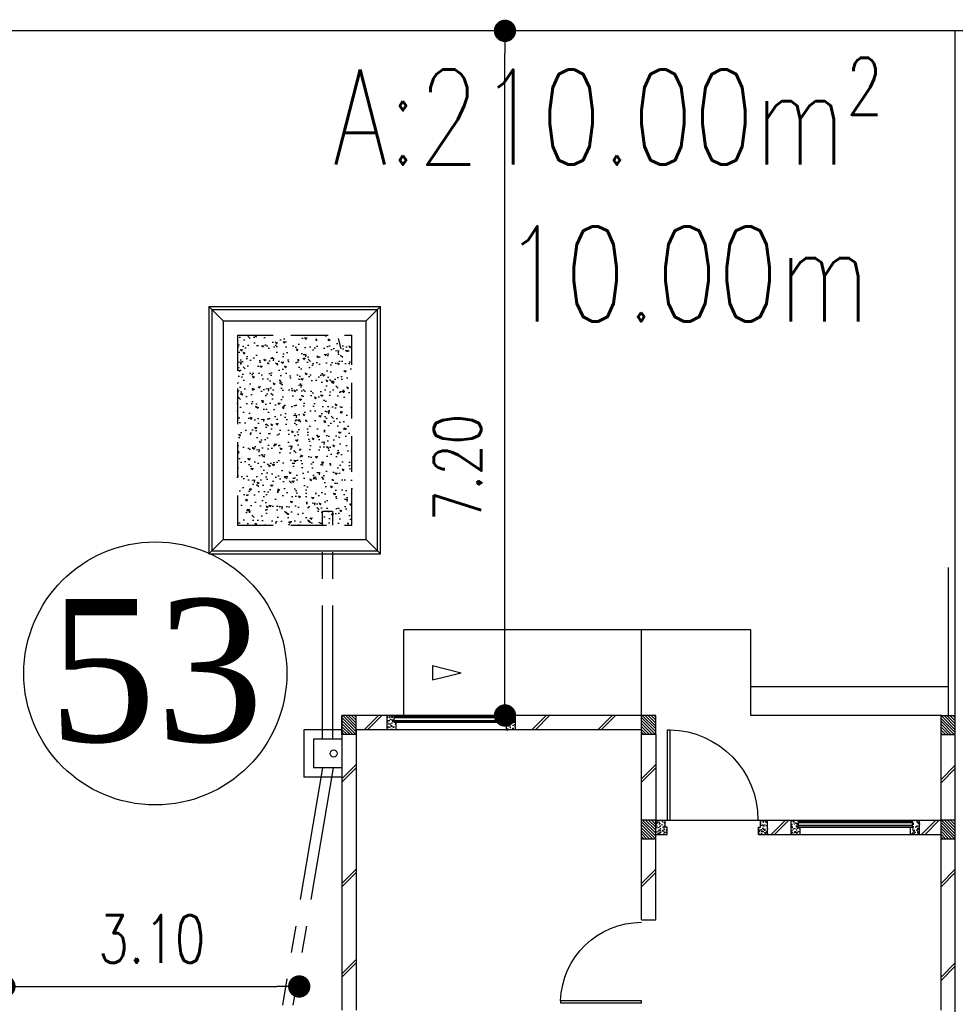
# Model space of a CAD drawing. Header units: millimetres. Extents: x 301 to 1479, y 491 to 1341.
# Tile 122 of 256: x 370 to 380, y 661 to 671. Entities that reach past the tile are written whole.
import ezdxf
from ezdxf.enums import TextEntityAlignment as Align

# ---------------------------------------------------------------- set-up
doc = ezdxf.new("R2010")
doc.units = ezdxf.units.MM
doc.header["$LTSCALE"] = 1.5
doc.header["$MEASUREMENT"] = 0
doc.linetypes.add('HIDDEN', pattern=[0.375, 0.25, -0.125])
doc.linetypes.add('PHANTOM2', pattern=[1.25, 0.625, -0.125, 0.125, -0.125, 0.125, -0.125])
for name, color, linetype in [('AP&SA', 254, 'HIDDEN'), ('Blk', 7, 'Continuous'), ('Block', 46, 'Continuous'), ('boundary', 3, 'Continuous'), ('Boundary Wall', 64, 'Continuous'), ('BWCN', 4, 'Continuous'), ('DIM', 6, 'Continuous'), ('DOOR', 3, 'Continuous'), ('Ele', 8, 'Continuous'), ('HATCH', 7, 'Continuous'), ('Hatch Aggregate', 252, 'Continuous'), ('Hatch Col. C1 GF Ext.', 84, 'Continuous'), ('Hatch Col. C3 GF', 10, 'Continuous'), ('Hatch Stub Col', 251, 'Continuous'), ('Kerb', 251, 'Continuous'), ('Paving Block', 251, 'Continuous'), ('PVC Pipe 110', 69, 'Continuous'), ('PVC RWP 75', 77, 'Continuous'), ('ROAD', 8, 'Continuous'), ('TEXT', 7, 'Continuous'), ('TXTAREA', 10, 'Continuous'), ('WINDOW', 1, 'Continuous')]:
    doc.layers.add(name, color=color, linetype=linetype)
doc.styles.add('RS1', font='romans.shx', dxfattribs={"width": 0.75, "height": 0.5})
doc.styles.add('RS2', font='romans.shx', dxfattribs={"width": 0.75, "height": 1})
doc.styles.add('times', font='times.ttf')
doc.dimstyles.new('Souillac5', dxfattribs={"dimscale": 0.5, "dimtxt": 0.5, "dimasz": 0.47, "dimexe": 0, "dimexo": 1, "dimgap": 0.5, "dimtad": 1, "dimzin": 0, "dimdsep": 46, "dimtxsty": 'RS1', "dimblk": 'DOT', "dimcen": 3, "dimse1": 1, "dimse2": 1, "dimclrd": 6, "dimclre": 6, "dimclrt": 7, "dimaunit": 1, "dimadec": 0, "dimazin": 0, "dimtfac": 1, "dimtofl": 0, "dimtmove": 1, "dimatfit": 3, "dimfxl": 1, "dimtolj": 1, "dimtzin": 0, "dimlwe": -1, "dimarcsym": 0})
pattern_1 = [(50, (383.16928, 127.90737), (0.071726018, -0.0062752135), [0.0075, -0.0825]), (355, (383.16928, 127.90737), (-0.013875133, 0.075219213), [0.006, -0.066]), (100.451444, (383.175255, 127.90685), (0.057850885, 0.068943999), [0.006374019, -0.070114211]), (46.1842, (383.16928, 127.92737), (0.106724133, -0.016551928), [0.01125, -0.12375]), (96.635635, (383.17817, 127.92599), (0.093466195, 0.09741186), [0.009561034, -0.105171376]), (351.184164, (383.16928, 127.92737), (0.093466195, 0.09741186), [0.009, -0.099]), (21, (383.17928, 127.92237), (0.059690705, -0.040261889), [0.0075, -0.0825]), (326, (383.17928, 127.92237), (0.024331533, 0.072515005), [0.006, -0.066]), (71.451445, (383.18425, 127.91902), (0.084022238, 0.032253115), [0.006374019, -0.070114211]), (37.5, (383.169278, 127.907373), (0.0012159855, 0.0332893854), [0, -0.0652, 0, -0.067, 0, -0.06625]), (7.5, (383.169278, 127.907373), (0.0263069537, 0.0394411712), [0, -0.0382, 0, -0.0637, 0, -0.02525]), (327.5, (383.146978, 127.907373), (0.0533822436, -0.0022554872), [0, -0.025, 0, -0.078, 0, -0.1035]), (317.5, (383.136978, 127.907373), (0.058318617, 0.010010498), [0, -0.0325, 0, -0.0518, 0, -0.0735])]
pattern_2 = [(50, (379.51048, 127.95737), (0.071726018, -0.0062752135), [0.0075, -0.0825]), (355, (379.51048, 127.95737), (-0.013875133, 0.075219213), [0.006, -0.066]), (100.451444, (379.51646, 127.95685), (0.057850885, 0.068943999), [0.006374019, -0.070114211]), (46.1842, (379.51048, 127.97737), (0.106724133, -0.016551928), [0.01125, -0.12375]), (96.635635, (379.51938, 127.97599), (0.093466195, 0.09741186), [0.009561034, -0.105171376]), (351.184164, (379.51048, 127.97737), (0.093466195, 0.09741186), [0.009, -0.099]), (21, (379.52048, 127.97237), (0.059690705, -0.040261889), [0.0075, -0.0825]), (326, (379.52048, 127.97237), (0.024331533, 0.072515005), [0.006, -0.066]), (71.451445, (379.525456, 127.96902), (0.084022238, 0.032253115), [0.006374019, -0.070114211]), (37.5, (379.510482, 127.957373), (0.0012159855, 0.0332893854), [0, -0.0652, 0, -0.067, 0, -0.06625]), (7.5, (379.510482, 127.957373), (0.0263069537, 0.0394411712), [0, -0.0382, 0, -0.0637, 0, -0.02525]), (327.5, (379.488182, 127.957373), (0.0533822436, -0.0022554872), [0, -0.025, 0, -0.078, 0, -0.1035]), (317.5, (379.47818, 127.957373), (0.058318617, 0.010010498), [0, -0.0325, 0, -0.0518, 0, -0.0735])]

# ---------------------------------------------------------------- blocks, each defined once
blk = doc.blocks.new('Dr1000')
at = {"layer": 'DOOR'}
for p, q in [((-50, 0), (-50, 950)), ((-25, 950), (-50, 950)), ((-25, 0), (-25, 950)), ((-25, 0), (-50, 0))]:
    blk.add_line(p, q, dxfattribs=at)
blk.add_arc((-24, 0), 951, 91.542, 179.9858, dxfattribs=at)
blk = doc.blocks.new('Dr900')
at = {"layer": 'DOOR'}
for p, q in [((-50, 0), (-50, 850)), ((-25, 850), (-50, 850)), ((-25, 0), (-25, 850)), ((-25, 0), (-50, 0))]:
    blk.add_line(p, q, dxfattribs=at)
blk.add_arc((-24, 0), 851, 91.728, 179.9822, dxfattribs=at)
blk = doc.blocks.new('SSSU-D2')
at = {"layer": 'HATCH'}
h = blk.add_hatch(dxfattribs=at)
h.set_pattern_fill('ANSI31', color=256, scale=0.175, angle=630)
h.set_pattern_definition([(315, (-170.48365, -4.168587), (0.0154679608, 0.0154679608), [])])
h.paths.add_polyline_path([(-12.9, 0), (-12.75, 0), (-12.75, -0.2), (-12.9, -0.2)])
h = blk.add_hatch(dxfattribs=at)
h.set_pattern_fill('ANSI31', color=256, scale=0.175, angle=630)
h.set_pattern_definition([(315, (-167.33365, -4.168587), (0.0154679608, 0.0154679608), [])])
h.paths.add_polyline_path([(-9.75, 0), (-9.6, 0), (-9.6, -0.2), (-9.75, -0.2)])
h = blk.add_hatch(dxfattribs=at)
h.set_pattern_fill('ANSI31', color=256, scale=0.175, angle=630)
h.set_pattern_definition([(315, (-167.33365, -3.068587), (0.0154679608, 0.0154679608), [])])
h.paths.add_polyline_path([(-9.75, -1.1), (-9.6, -1.1), (-9.6, -1.3), (-9.75, -1.3)])
at = {"layer": 'Hatch Aggregate'}
h = blk.add_hatch(dxfattribs=at)
h.set_pattern_fill('AR-CONC', color=256, scale=0.03, angle=90)
h.set_pattern_definition([(140, (33568.45174, -774197.05092), (0.018825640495, 0.21517805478), [0.0225, -0.2475]), (85, (33568.45174, -774197.05092), (-0.22565764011, -0.041625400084), [0.018, -0.198]), (190.45144446, (33568.45331, -774197.033), (-0.20683199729, 0.17355265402), [0.0191220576, -0.2103426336]), (136.1842, (33568.39174, -774197.05092), (0.04965578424, 0.3201723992), [0.03375, -0.37125]), (186.63563549, (33568.39588, -774197.02424), (-0.29223558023, 0.2803985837), [0.0286831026, -0.315514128]), (81.18416399, (33568.39174, -774197.05092), (-0.29223558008, 0.28039858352), [0.027, -0.2970000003]), (111, (33568.40674, -774197.02092), (0.1207856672, 0.179072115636), [0.0225, -0.2475]), (56, (33568.40674, -774197.02092), (-0.217545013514, 0.072994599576), [0.018, -0.198]), (161.45144474, (33568.4168, -774197.006), (-0.09675934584, 0.25206671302), [0.019122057, -0.2103426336]), (127.5, (33568.45174, -774197.05092), (-0.0998681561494, 0.003647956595), [0, -0.1956, 0, -0.201, 0, -0.19875]), (97.5, (33568.45174, -774197.05092), (-0.118323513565, 0.078920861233), [0, -0.1146, 0, -0.1911, 0, -0.07575]), (57.5, (33568.45174, -774197.11782), (0.00676646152, 0.160146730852), [0, -0.075, 0, -0.234, 0, -0.3105]), (47.5, (33568.45174, -774197.14782), (-0.0300314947, 0.174955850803), [0, -0.0975, 0, -0.1554, 0, -0.2205])])
h.paths.add_polyline_path([(-12.795, 2), (-14, 2), (-14, 4), (-12.795, 4)])
at = {"layer": 'Hatch Col. C1 GF Ext.'}
h = blk.add_hatch(dxfattribs=at)
h.set_pattern_fill('ANSI31', color=256, scale=0.175, angle=-90)
h.set_pattern_definition([(315, (404.325723, 122.722963), (0.0154679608, 0.0154679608), [])])
h.paths.add_polyline_path([(-6.6, 0), (-6.45, 0), (-6.45, -0.2), (-6.6, -0.2)])
at = {"layer": 'Hatch Col. C3 GF'}
h = blk.add_hatch(dxfattribs=at)
h.set_pattern_fill('ANSI31', color=256, scale=0.175, angle=-90)
h.set_pattern_definition([(315, (404.325723, 122.772963), (0.0154679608, 0.0154679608), [])])
h.paths.add_polyline_path([(-6.6, -1.1), (-6.45, -1.1), (-6.45, -1.3), (-6.6, -1.3)])
at = {"layer": 'Hatch Stub Col', "linetype": 'ByBlock'}
h = blk.add_hatch(dxfattribs=at)
h.set_pattern_fill('AR-CONC', color=256, scale=0.01, angle=720)
h.set_pattern_definition(pattern_1)
h.paths.add_polyline_path([(-12.33, -0.15), (-12.425, -0.15), (-12.425, 0), (-12.35, 0), (-12.35, -0.075), (-12.33, -0.075)])
h = blk.add_hatch(dxfattribs=at)
h.set_pattern_fill('AR-CONC', color=256, scale=0.01, angle=720)
h.set_pattern_definition(pattern_1)
h.paths.add_polyline_path([(-11.075, -0.15), (-11.17, -0.15), (-11.17, -0.075), (-11.15, -0.075), (-11.15, 0), (-11.075, 0)])
h = blk.add_hatch(dxfattribs=at)
h.set_pattern_fill('AR-CONC', color=256, scale=0.01, angle=720)
h.set_pattern_definition([(50, (383.16928, 127.95737), (0.071726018, -0.0062752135), [0.0075, -0.0825]), (355, (383.16928, 127.95737), (-0.013875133, 0.075219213), [0.006, -0.066]), (100.451444, (383.175255, 127.95685), (0.057850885, 0.068943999), [0.006374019, -0.070114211]), (46.1842, (383.16928, 127.97737), (0.106724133, -0.016551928), [0.01125, -0.12375]), (96.635635, (383.17817, 127.97599), (0.093466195, 0.09741186), [0.009561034, -0.105171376]), (351.184164, (383.16928, 127.97737), (0.093466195, 0.09741186), [0.009, -0.099]), (21, (383.17928, 127.97237), (0.059690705, -0.040261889), [0.0075, -0.0825]), (326, (383.17928, 127.97237), (0.024331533, 0.072515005), [0.006, -0.066]), (71.451445, (383.18425, 127.96902), (0.084022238, 0.032253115), [0.006374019, -0.070114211]), (37.5, (383.169278, 127.957373), (0.0012159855, 0.0332893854), [0, -0.0652, 0, -0.067, 0, -0.06625]), (7.5, (383.169278, 127.957373), (0.0263069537, 0.0394411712), [0, -0.0382, 0, -0.0637, 0, -0.02525]), (327.5, (383.146978, 127.957373), (0.0533822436, -0.0022554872), [0, -0.025, 0, -0.078, 0, -0.1035]), (317.5, (383.136978, 127.957373), (0.058318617, 0.010010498), [0, -0.0325, 0, -0.0518, 0, -0.0735])])
h.paths.add_polyline_path([(-9.48, -1.25), (-9.6, -1.25), (-9.6, -1.1), (-9.5, -1.1), (-9.5, -1.175), (-9.48, -1.175)])
h = blk.add_hatch(dxfattribs=at)
h.set_pattern_fill('AR-CONC', color=256, scale=0.01, angle=720)
h.set_pattern_definition(pattern_2)
h.paths.add_polyline_path([(-8.425, -1.25), (-8.52, -1.25), (-8.52, -1.175), (-8.5, -1.175), (-8.5, -1.1), (-8.425, -1.1)])
h = blk.add_hatch(dxfattribs=at)
h.set_pattern_fill('AR-CONC', color=256, scale=0.01, angle=720)
h.set_pattern_definition(pattern_2)
h.paths.add_polyline_path([(-8.08, -1.25), (-8.175, -1.25), (-8.175, -1.1), (-8.1, -1.1), (-8.1, -1.175), (-8.08, -1.175)])
h = blk.add_hatch(dxfattribs=at)
h.set_pattern_fill('AR-CONC', color=256, scale=0.01, angle=720)
h.set_pattern_definition(pattern_2)
h.paths.add_polyline_path([(-6.825, -1.25), (-6.92, -1.25), (-6.92, -1.175), (-6.9, -1.175), (-6.9, -1.1), (-6.825, -1.1)])
at = {"layer": 'AP&SA', "linetype": 'HIDDEN'}
for p, q in [((-14, 4), (-14, 2)), ((-14, 4), (-12.795, 4)), ((-12.795, 2), (-12.795, 4)), ((-14, 2), (-12.795, 2))]:
    blk.add_line(p, q, dxfattribs=at)
at = {"layer": 'Block', "linetype": 'ByBlock'}
for p, q in [((-12.9, 0), (-12.9, -3.1)), ((-12.425, 0), (-12.75, 0)), ((-9.75, 0), (-11.075, 0)), ((-12.75, -0.15), (-12.75, -3.1)), ((-12.425, -0.15), (-12.75, -0.15)), ((-9.75, -0.15), (-11.075, -0.15)), ((-9.75, -1.1), (-9.75, -0.2)), ((-9.6, -0.2), (-9.6, -1.1)), ((-6.6, -1.1), (-6.6, -0.2)), ((-6.45, -1.1), (-6.45, -0.2)), ((-8.425, -1.1), (-8.175, -1.1)), ((-6.825, -1.1), (-6.6, -1.1)), ((-9.75, -2.15), (-9.75, -1.3)), ((-9.6, -2.15), (-9.6, -1.3)), ((-8.425, -1.25), (-8.175, -1.25)), ((-6.825, -1.25), (-6.6, -1.25)), ((-6.6, -3.1), (-6.6, -1.3)), ((-9.75, -2.15), (-9.6, -2.15))]:
    blk.add_line(p, q, dxfattribs=at)
at = {"layer": 'Boundary Wall', "linetype": 'ByBlock'}
blk.add_line((-6.525, 1.555), (-6.525, 0), dxfattribs=at)
at = {"layer": 'BWCN'}
for p, q in [((-12.75, 0), (-12.9, 0)), ((-12.9, -0.2), (-12.9, 0)), ((-12.75, -0.2), (-12.75, 0)), ((-12.425, -0.15), (-12.425, 0)), ((-12.35, 0), (-12.425, 0)), ((-12.35, -0.075), (-12.35, 0)), ((-12.33, -0.075), (-12.35, -0.075)), ((-12.33, -0.15), (-12.33, -0.075)), ((-11.17, -0.15), (-11.17, -0.075)), ((-11.17, -0.075), (-11.15, -0.075)), ((-11.15, -0.075), (-11.15, 0)), ((-11.075, 0), (-11.15, 0)), ((-11.075, -0.15), (-11.075, 0)), ((-9.6, 0), (-9.75, 0)), ((-9.75, -0.2), (-9.75, 0)), ((-9.6, -0.2), (-9.6, 0)), ((-6.6, -0.2), (-6.6, 0)), ((-6.6, 0), (-6.45, 0)), ((-6.45, -0.2), (-6.45, 0)), ((-12.75, -0.2), (-12.9, -0.2)), ((-12.33, -0.15), (-12.425, -0.15)), ((-11.075, -0.15), (-11.17, -0.15)), ((-9.6, -0.2), (-9.75, -0.2)), ((-6.6, -0.2), (-6.45, -0.2)), ((-9.6, -1.1), (-9.75, -1.1)), ((-9.75, -1.3), (-9.75, -1.1)), ((-9.6, -1.3), (-9.6, -1.1)), ((-9.6, -1.1), (-9.5, -1.1)), ((-9.5, -1.175), (-9.5, -1.1)), ((-8.5, -1.1), (-8.425, -1.1)), ((-8.5, -1.175), (-8.5, -1.1)), ((-8.425, -1.25), (-8.425, -1.1)), ((-8.175, -1.25), (-8.175, -1.1)), ((-8.175, -1.1), (-8.1, -1.1)), ((-8.1, -1.175), (-8.1, -1.1)), ((-6.9, -1.175), (-6.9, -1.1)), ((-6.9, -1.1), (-6.825, -1.1)), ((-6.825, -1.25), (-6.825, -1.1)), ((-6.45, -1.1), (-6.6, -1.1)), ((-6.6, -1.3), (-6.6, -1.1)), ((-6.45, -1.3), (-6.45, -1.1)), ((-9.48, -1.175), (-9.5, -1.175)), ((-9.48, -1.25), (-9.48, -1.175)), ((-8.52, -1.25), (-8.52, -1.175)), ((-8.52, -1.175), (-8.5, -1.175)), ((-8.08, -1.175), (-8.1, -1.175)), ((-8.08, -1.25), (-8.08, -1.175)), ((-6.92, -1.25), (-6.92, -1.175)), ((-6.92, -1.175), (-6.9, -1.175)), ((-9.6, -1.3), (-9.75, -1.3)), ((-9.6, -1.25), (-9.48, -1.25)), ((-8.52, -1.25), (-8.425, -1.25)), ((-8.175, -1.25), (-8.08, -1.25)), ((-6.92, -1.25), (-6.825, -1.25)), ((-6.45, -1.3), (-6.6, -1.3))]:
    blk.add_line(p, q, dxfattribs=at)
at = {"layer": 'Ele'}
for p, q in [((-8.6, 0.9), (-12.25, 0.9)), ((-12.25, 0), (-12.25, 0.9)), ((-9.75, 0), (-9.75, 0.9)), ((-8.6, 0), (-8.6, 0.9)), ((-6.525, 0.3), (-8.6, 0.3)), ((-11.15, 0), (-12.35, 0)), ((-11.15, -0.01), (-12.35, -0.01)), ((-11.15, -0.07), (-12.35, -0.07)), ((-11.17, -0.075), (-12.33, -0.075)), ((-6.6, 0), (-8.6, 0)), ((-11.17, -0.15), (-12.33, -0.15)), ((-9.5, -1.1), (-8.5, -1.1)), ((-8.1, -1.1), (-6.9, -1.1)), ((-8.1, -1.11), (-6.9, -1.11)), ((-8.1, -1.17), (-6.9, -1.17)), ((-8.08, -1.175), (-6.92, -1.175)), ((-8.08, -1.25), (-6.92, -1.25))]:
    blk.add_line(p, q, dxfattribs=at)
at = {"layer": 'Ele', "linetype": 'ByBlock'}
blk.add_line((-11.948, 0.525), (-11.948, 0.375), dxfattribs=at)
at = {"layer": 'HATCH'}
for p, q in [((-12.666, -0.15), (-12.516, 0)), ((-12.63, -0.15), (-12.48, 0)), ((-10.902, -0.15), (-10.752, 0)), ((-10.866, -0.15), (-10.716, 0)), ((-10.21, -0.15), (-10.06, 0)), ((-10.175, -0.15), (-10.025, 0)), ((-12.75, -0.517), (-12.9, -0.667)), ((-9.6, -0.517), (-9.75, -0.667)), ((-12.75, -0.552), (-12.9, -0.702)), ((-9.6, -0.552), (-9.75, -0.702)), ((-6.45, -0.522), (-6.6, -0.672)), ((-6.45, -0.558), (-6.6, -0.708)), ((-8.386, -1.25), (-8.236, -1.1)), ((-8.35, -1.25), (-8.2, -1.1)), ((-6.804, -1.25), (-6.654, -1.1)), ((-6.768, -1.25), (-6.618, -1.1)), ((-12.75, -1.617), (-12.9, -1.767)), ((-12.75, -1.653), (-12.9, -1.803)), ((-9.6, -1.617), (-9.75, -1.767)), ((-9.6, -1.653), (-9.75, -1.803)), ((-6.45, -1.617), (-6.6, -1.767)), ((-6.45, -1.653), (-6.6, -1.803)), ((-12.75, -2.566), (-12.9, -2.716)), ((-12.75, -2.602), (-12.9, -2.752)), ((-6.45, -2.603), (-6.6, -2.753)), ((-6.45, -2.638), (-6.6, -2.788))]:
    blk.add_line(p, q, dxfattribs=at)
at = {"layer": 'Kerb'}
for p, q in [((-14.3, 4.3), (-14.3, 1.7)), ((-14.3, 4.3), (-12.495, 4.3)), ((-14.15, 4.15), (-14.3, 4.3)), ((-14.27, 4.27), (-14.27, 1.73)), ((-14.27, 4.27), (-12.525, 4.27)), ((-12.645, 4.15), (-12.495, 4.3)), ((-12.525, 1.73), (-12.525, 4.27)), ((-12.495, 1.7), (-12.495, 4.3)), ((-14.15, 4.15), (-14.15, 1.85)), ((-14.15, 4.15), (-12.645, 4.15)), ((-12.645, 1.85), (-12.645, 4.15)), ((-14.15, 1.85), (-14.3, 1.7)), ((-14.15, 1.85), (-12.645, 1.85)), ((-12.645, 1.85), (-12.495, 1.7)), ((-14.3, 1.7), (-12.495, 1.7)), ((-14.27, 1.73), (-12.525, 1.73)), ((-13.3, -0.15), (-13.3, -0.65)), ((-12.9, -0.15), (-13.3, -0.15)), ((-13.2, -0.25), (-13.2, -0.55)), ((-12.9, -0.25), (-13.2, -0.25)), ((-12.9, -0.55), (-13.2, -0.55)), ((-12.9, -0.65), (-13.3, -0.65))]:
    blk.add_line(p, q, dxfattribs=at)
at = {"layer": 'Paving Block', "linetype": 'ByBlock'}
for p in [(-11.948, 0.525), (-11.948, 0.375)]:
    blk.add_line(p, (-11.648, 0.45), dxfattribs=at)
at = {"layer": 'PVC Pipe 110', "linetype": 'PHANTOM2', "ltscale": 2}
blk.add_line((-12.94, 3.963), (-12.913, 3.857), dxfattribs=at)
at = {"layer": 'PVC Pipe 110', "linetype": 'PHANTOM2', "ltscale": 0.03}
blk.add_line((-13.105, 2.15), (-12.995, 2.15), dxfattribs=at)
at = {"layer": 'PVC Pipe 110', "linetype": 'PHANTOM2', "ltscale": 1.5}
for p, q in [((-13.105, -0.25), (-13.105, 2.15)), ((-12.995, -0.25), (-12.995, 2.15)), ((-13.106, -0.55), (-13.806, -4.7)), ((-12.994, -0.55), (-13.694, -4.7))]:
    blk.add_line(p, q, dxfattribs=at)
at = {"layer": 'PVC RWP 75'}
blk.add_circle((-12.987, -0.4), 0.0375, dxfattribs=at)
blk.add_circle((-12.987, -0.4), 0.0375, dxfattribs=at)
at = {"layer": 'WINDOW'}
for p, q in [((-11.15, -0.025), (-12.35, -0.025)), ((-11.15, -0.055), (-12.35, -0.055)), ((-8.1, -1.125), (-6.9, -1.125)), ((-8.1, -1.155), (-6.9, -1.155))]:
    blk.add_line(p, q, dxfattribs=at)
at = {"layer": 'DOOR', "xscale": -0.001, "yscale": 0.001, "zscale": 0.001}
blk.add_blockref('Dr1000', (-9.5, -1.1), dxfattribs=at)
at = {"layer": 'DOOR', "xscale": -0.001, "yscale": 0.001, "zscale": 0.001, "rotation": 90}
blk.add_blockref('Dr900', (-9.75, -3.05), dxfattribs=at)
blk = doc.blocks.new('_DOT')
at = {"color": 0, "linetype": 'ByBlock'}
blk.add_line((-0.5, 0), (-1, 0), dxfattribs=at)
at = {"color": 0, "linetype": 'ByBlock', "const_width": 0.5}
blk.add_lwpolyline([(-0.25, 0, 1), (0.25, 0, 1)], format="xyb", close=True, dxfattribs=at)
blk = doc.blocks.new('*D196')
at = {"layer": 'DEFPOINTS', "color": 0, "transparency": 16777216}
for p in [(375.011, 670.769), (375.152, 670.769), (375.011, 663.569)]:
    blk.add_point(p, dxfattribs=at)
at = {"layer": 'DIM', "color": 6, "lineweight": -2, "transparency": 16777216}
blk.add_line((375.152, 663.804), (375.152, 670.534), dxfattribs=at)
at = {"layer": 'DIM', "color": 6, "lineweight": -2, "transparency": 16777216, "xscale": 0.235, "yscale": 0.235, "zscale": 0.235}
for p, rotation in [((375.152, 670.769), 90), ((375.152, 663.569), 270)]:
    blk.add_blockref('_DOT', p, dxfattribs=dict(at, rotation=rotation))
at = {"layer": 'DIM', "color": 7, "transparency": 16777216, "insert": (374.652, 666.177), "char_height": 0.5, "attachment_point": 5, "rotation": 90, "style": 'RS1'}
blk.add_mtext('\\A1;7.20', dxfattribs=at)
blk = doc.blocks.new('*D198')
at = {"layer": 'DEFPOINTS', "color": 0, "transparency": 16777216}
for p in [(369.888, 660.719), (372.988, 660.719), (372.988, 660.719)]:
    blk.add_point(p, dxfattribs=at)
at = {"layer": 'DIM', "color": 6, "lineweight": -2, "transparency": 16777216}
blk.add_line((370.123, 660.719), (372.753, 660.719), dxfattribs=at)
at = {"layer": 'DIM', "color": 6, "lineweight": -2, "transparency": 16777216, "xscale": 0.235, "yscale": 0.235, "zscale": 0.235, "rotation": 180}
blk.add_blockref('_DOT', (369.888, 660.719), dxfattribs=at)
at = {"layer": 'DIM', "color": 6, "lineweight": -2, "transparency": 16777216, "xscale": 0.235, "yscale": 0.235, "zscale": 0.235}
blk.add_blockref('_DOT', (372.988, 660.719), dxfattribs=at)
at = {"layer": 'DIM', "color": 7, "transparency": 16777216, "insert": (371.438, 661.219), "char_height": 0.5, "attachment_point": 5, "style": 'RS1'}
blk.add_mtext('\\A1;3.10', dxfattribs=at)

msp = doc.modelspace()

# ---------------------------------------------------------------- linework, layer by layer
at = {"layer": 'boundary'}
msp.add_line((379.8876, 628.769), (379.8876, 670.769), dxfattribs=at)
at = {"layer": 'ROAD'}
msp.add_line((489.1387, 670.769), (333.4686, 670.769), dxfattribs=at)
at = {"layer": 'TXTAREA'}
msp.add_circle((371.4748, 664.0111), 1.3831, dxfattribs=at)

# ---------------------------------------------------------------- block references
at = {"layer": 'Blk'}
msp.add_blockref('SSSU-D2', (386.3376, 663.569), dxfattribs=at)

# ---------------------------------------------------------------- texts
at = {"layer": 'TEXT', "style": 'RS2', "width": 0.75}
for s, p in [('A:210.00m²', (373.34, 669.362)), ('10.00m', (375.137, 667.7123))]:
    msp.add_text(s, height=1, rotation=0.01044, dxfattribs=at).set_placement(p)
at = {"layer": 'TXTAREA', "style": 'times'}
msp.add_text('53', height=1.5, dxfattribs=at).set_placement((371.4824, 664.0446), align=Align.MIDDLE_CENTER)

# ---------------------------------------------------------------- dimensions: what is measured, and where the dimension line sits
at = {"layer": 'DIM'}
dim = msp.add_linear_dim(base=(375.1516, 670.769), p1=(375.0114, 663.569), p2=(375.0114, 670.769), angle=90, dimstyle='Souillac5', override={"dimtmove": 2}, dxfattribs=at)
dim.commit()
dim.dimension.update_dxf_attribs({"geometry": '*D196', "text_midpoint": (374.6516, 666.1765), "dimtype": 160})
dim = msp.add_linear_dim(base=(372.9876, 660.719), p1=(369.8876, 660.719), p2=(372.9876, 660.719), dimstyle='Souillac5', dxfattribs=at)
dim.commit()
dim.dimension.update_dxf_attribs({"geometry": '*D198', "text_midpoint": (371.4376, 661.219)})

doc.saveas('drawing.dxf')
